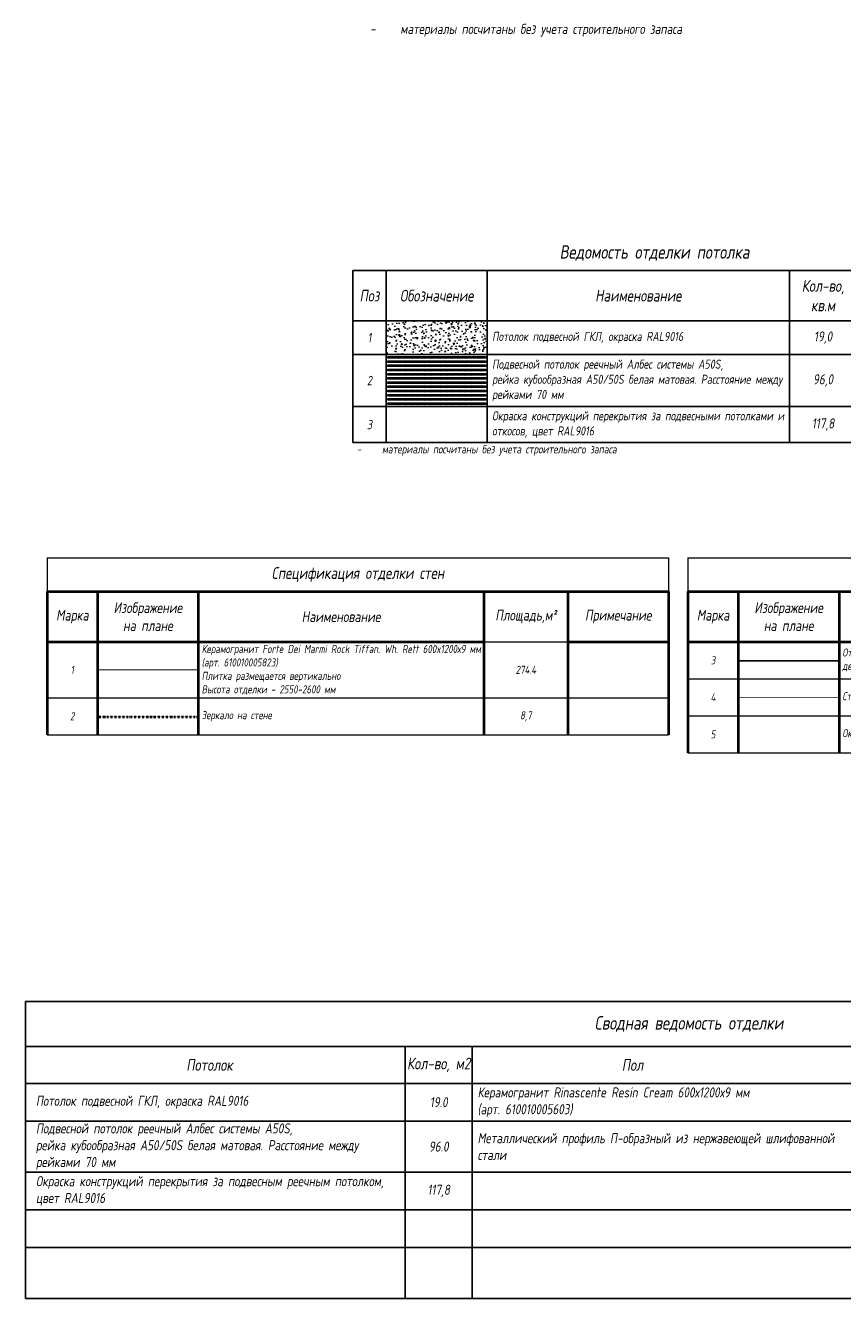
# Model space of a CAD drawing. Header units: millimetres. Extents: x -531352 to 178656, y -69521 to 326874.
# Tile 81 of 256: x 108376 to 132697, y -69285 to -31398. Entities that reach past the tile are written whole.
import ezdxf

# ---------------------------------------------------------------- set-up
doc = ezdxf.new("R2010")
doc.units = ezdxf.units.MM
for name, pattern in [('( Hidden )', [0.375, 0.25, -0.125]), ('-D1d1-15x02', [19, 15, -2, 0, -2]), ('DASHDOT', [25.4, 12.7, -6.35, 0, -6.35]), ('DOT', [6.35, 0, -6.35])]:
    doc.linetypes.add(name, pattern=pattern)
doc.layers.get('Defpoints').update_dxf_attribs({"color": 31})
for name, color, linetype, lineweight in [('_0', 7, 'Continuous', 13), ('dim_razv', 93, 'DASHDOT', 9), ('pot sh', 183, 'Continuous', 15)]:
    doc.layers.add(name, color=color, linetype=linetype, lineweight=lineweight)
doc.styles.add('fl_iso paper', font='isocpeur.ttf', dxfattribs={"width": 0.8, "oblique": 10})
doc.styles.add('RomanS', font='isocpeur.ttf', dxfattribs={"width": 0.8, "oblique": 10})

# ---------------------------------------------------------------- blocks, each defined once
blk = doc.blocks.new('*T11947')
at = {"color": 0, "linetype": 'ByBlock', "lineweight": -2, "transparency": 16777216}
for p, q in [((0, 0), (18500, 0)), ((0, 0), (0, -5125)), ((1000, 0), (1000, -5125)), ((4000, 0), (4000, -5125)), ((13000, 0), (13000, -5125)), ((15000, 0), (15000, -5125)), ((18500, 0), (18500, -5125)), ((0, -1500), (18500, -1500)), ((0, -2500), (18500, -2500)), ((0, -4051), (18500, -4051)), ((0, -5125), (18500, -5125))]:
    blk.add_line(p, q, dxfattribs=at)
at = {"transparency": 16777216, "style": 'fl_iso paper'}
for s, insert, char_height, width, attachment_point in [('Кол-во, кв.м', (14000, -750), 350, 1700, 5), ('{\\C7;Поз}', (500, -750), 350, 700, 5), ('{\\C7;Обозначение }', (2500, -750), 350, 2700, 5), ('{\\C7;Наименование}', (8500, -750), 350, 8700, 5), ('Примечание', (16750, -750), 350, 3200, 5), ('1', (500, -2000), 280, 700, 5), ('Потолок подвесной ГКЛ, окраска RAL9016', (4150, -2000), 270, 8700, 4), ('19,0', (14000, -2000), 300, 1700, 5), ('Подвесной потолок реечный Албес системы А50S, \\Pрейка кубообразная А50/50S белая матовая. Расстояние между рейками 70 мм', (4150, -3275.5), 270, 8700, 4), ('2', (500, -3275.5), 280, 700, 5), ('96,0', (14000, -3275.5), 300, 1700, 5), ('Окраска конструкций перекрытия за подвесными потолками и откосов, цвет RAL9016', (4150, -4588), 270, 8700, 4), ('3', (500, -4588), 280, 700, 5), ('117,8', (14000, -4588), 300, 1700, 5)]:
    blk.add_mtext(s, dxfattribs=dict(at, insert=insert, char_height=char_height, width=width, attachment_point=attachment_point))
blk = doc.blocks.new('*T11948')
at = {"layer": '_0', "color": 0, "lineweight": 40, "transparency": 16777216}
for p, q in [((0, -1000), (18500, -1000)), ((0, -1000), (0, -5264)), ((1500, -1000), (1500, -5264)), ((4500, -1000), (4500, -5264)), ((13000, -1000), (13000, -5264)), ((15500, -1000), (15500, -5264)), ((18500, -1000), (18500, -5264)), ((0, -2500), (13000, -2500)), ((15500, -2500), (18500, -2500))]:
    blk.add_line(p, q, dxfattribs=at)
at = {"layer": '_0', "color": 0, "lineweight": 15, "transparency": 16777216}
for p, q in [((13000, -2500), (15500, -2500)), ((0, -4164), (18500, -4164)), ((0, -5264), (18500, -5264))]:
    blk.add_line(p, q, dxfattribs=at)
at = {"layer": 'Defpoints', "color": 8, "linetype": 'ByBlock', "lineweight": 0, "transparency": 16777216}
for p, q in [((0, 0), (18500, 0)), ((0, 0), (0, -1000)), ((18500, 0), (18500, -1000))]:
    blk.add_line(p, q, dxfattribs=at)
at = {"layer": '_0', "color": 0, "linetype": 'Continuous', "lineweight": -3, "transparency": 16777216, "style": 'fl_iso paper'}
for s, insert, char_height, width, attachment_point in [('{\\C256;Спецификация отделки стен}', (9250, -500), 350, 18500, 5), ('{\\C256;Изображение \\Pна плане}', (3000, -1750), 320, 2700, 5), ('Площадь,м²', (14250, -1750), 320, 2500, 5), ('Марка', (750, -1750), 320, 1200, 5), ('{\\C256;Наименование}', (8750, -1750), 320, 8200, 5), ('Примечание', (17000, -1750), 320, 2700, 5), ('Керамогранит Forte Dei Marmi Rock Tiffan. Wh. Rett 600x1200х9 мм {\\C256;(арт. 610010005823)\\P}Плитка размещается вертикально\\PВысота отделки - 2550-2600 мм', (4600, -3332), 240, 8300, 4), ('1', (750, -3332), 240, 1300, 5), ('274.4', (14250, -3332), 240, 2300, 5), ('2', (750, -4714), 240, 1300, 5), ('Зеркало на стене', (4600, -4714), 240, 8300, 4), ('8,7', (14250, -4714), 240, 2300, 5)]:
    blk.add_mtext(s, dxfattribs=dict(at, insert=insert, char_height=char_height, width=width, attachment_point=attachment_point))
blk = doc.blocks.new('*T11949')
at = {"layer": '_0', "color": 0, "lineweight": 40, "transparency": 16777216}
for p, q in [((0, -1000), (18500, -1000)), ((0, -1000), (0, -5800)), ((1500, -1000), (1500, -5800)), ((4500, -1000), (4500, -5800)), ((13000, -1000), (13000, -5800)), ((15500, -1000), (15500, -5800)), ((18500, -1000), (18500, -5800)), ((0, -2500), (13000, -2500)), ((15500, -2500), (18500, -2500))]:
    blk.add_line(p, q, dxfattribs=at)
at = {"layer": '_0', "color": 0, "lineweight": 15, "transparency": 16777216}
for p, q in [((13000, -2500), (15500, -2500)), ((0, -3600), (18500, -3600)), ((0, -4700), (18500, -4700)), ((0, -5800), (18500, -5800))]:
    blk.add_line(p, q, dxfattribs=at)
at = {"layer": 'Defpoints', "color": 8, "linetype": 'ByBlock', "lineweight": 0, "transparency": 16777216}
for p, q in [((0, 0), (18500, 0)), ((0, 0), (0, -1000)), ((18500, 0), (18500, -1000))]:
    blk.add_line(p, q, dxfattribs=at)
at = {"layer": '_0', "color": 0, "linetype": 'Continuous', "lineweight": -3, "transparency": 16777216, "style": 'fl_iso paper'}
for s, insert, char_height, width, attachment_point in [('{\\C256;Спецификация отделки стен}', (9250, -500), 350, 18500, 5), ('{\\C256;Изображение \\Pна плане}', (3000, -1750), 320, 2700, 5), ('Площадь,м²', (14250, -1750), 320, 2500, 5), ('Марка', (750, -1750), 320, 1200, 5), ('{\\C256;Наименование}', (8750, -1750), 320, 8200, 5), ('Примечание', (17000, -1750), 320, 2700, 5), ('Отделка стены над дверным проемом и откосов (дверные доборы - декоративные МДФ панели в цвет дверного полотна', (4600, -3050), 240, 8300, 4), ('3', (750, -3050), 240, 1300, 5), ('11,4', (14250, -3050), 240, 2300, 5), ('Стекло градиентное цветное (цвет согласно концепта)', (4600, -4150), 240, 8300, 4), ('4', (750, -4150), 240, 1300, 5), ('3,4', (14250, -4150), 240, 2300, 5), ('Окраска стен за подвесным реечным потолком RAL9016 ', (4600, -5250), 240, 8300, 4), ('5', (750, -5250), 240, 1300, 5), ('74.5', (14250, -5250), 240, 2300, 5)]:
    blk.add_mtext(s, dxfattribs=dict(at, insert=insert, char_height=char_height, width=width, attachment_point=attachment_point))

msp = doc.modelspace()

# ---------------------------------------------------------------- hatches: boundary and pattern name
at = {"layer": 'pot sh', "linetype": 'ByBlock', "lineweight": 0, "true_color": 0x878581}
h = msp.add_hatch(dxfattribs=at)
h.set_pattern_fill('AR-CONC', color=252, scale=2, angle=180)
h.set_pattern_definition([(230, (0, 3045.27), (-364.36934, 31.8782), [38.1, -419.1]), (175, (0, 3045.27), (70.4868, -382.1137), [30.48, -335.2812]), (280.45144, (-30.36, 3047.93), (-293.8825, -350.2355), [32.38, -356.1805]), (226.1842, (0, 2943.67), (-542.1581, 84.0847), [57.15, -628.65]), (276.63556, (-45.2, 2950.7), (-474.8083, -494.8522), [48.57, -534.2712]), (171.18415, (0, 2943.7), (-474.8083, -494.8522), [45.72, -502.9195]), (201, (-50.8, 2969.07), (-303.2288, 204.5304), [38.1, -419.1]), (146, (-50.8, 2969.07), (-123.6041, -368.3759), [30.48, -335.28]), (251.45144, (-76.07, 2986.12), (-426.8328, -163.8455), [32.38, -356.1799]), (217.5, (0, 3045.27), (-6.1772, -169.11008), [0, -331.216, 0, -340.36, 0, -336.55]), (187.5, (0, 3045.27), (-133.63933, -200.36115), [0, -194.056, 0, -323.596, 0, -128.27]), (147.5, (113.28, 3045.27), (-271.18119, 11.45749), [0, -127, 0, -396.24, 0, -525.78]), (137.5, (164.08, 3045.27), (-296.25836, -50.853), [0, -165.1, 0, -263.144, 0, -373.38])])
h.paths.add_polyline_path([(119117, -40189), (122117, -40189), (122117, -41189), (119117, -41189)])
at = {"layer": 'pot sh', "linetype": 'ByBlock', "lineweight": 0, "true_color": 0x91caaf}
h = msp.add_hatch(dxfattribs=at)
h.set_pattern_fill('ANSI31', color=253, scale=2, angle=180)
h.set_pattern_definition([(225, (71741.9974, -49440.9905), (4.4901281, -4.4901281), [])])
h.paths.add_polyline_path([(122071.9, -41301), (119158.6, -41301), (119158.6, -41251), (122071.9, -41251)])
h = msp.add_hatch(dxfattribs=at)
h.set_pattern_fill('ANSI31', color=253, scale=2, angle=180)
h.set_pattern_definition([(225, (71741.9974, -49565.9905), (4.4901281, -4.4901281), [])])
h.paths.add_polyline_path([(122071.9, -41426), (119158.6, -41426), (119158.6, -41376), (122071.9, -41376)])
h = msp.add_hatch(dxfattribs=at)
h.set_pattern_fill('ANSI31', color=253, scale=2, angle=180)
h.set_pattern_definition([(225, (71741.9974, -49690.9905), (4.4901281, -4.4901281), [])])
h.paths.add_polyline_path([(122071.9, -41551), (119158.6, -41551), (119158.6, -41501), (122071.9, -41501)])
h = msp.add_hatch(dxfattribs=at)
h.set_pattern_fill('ANSI31', color=253, scale=2, angle=180)
h.set_pattern_definition([(225, (71741.9974, -49815.9905), (4.4901281, -4.4901281), [])])
h.paths.add_polyline_path([(122071.9, -41676), (119158.6, -41676), (119158.6, -41626), (122071.9, -41626)])
h = msp.add_hatch(dxfattribs=at)
h.set_pattern_fill('ANSI31', color=253, scale=2, angle=180)
h.set_pattern_definition([(225, (71741.9974, -49940.9905), (4.4901281, -4.4901281), [])])
h.paths.add_polyline_path([(122071.9, -41801), (119158.6, -41801), (119158.6, -41751), (122071.9, -41751)])
h = msp.add_hatch(dxfattribs=at)
h.set_pattern_fill('ANSI31', color=253, scale=2, angle=180)
h.set_pattern_definition([(225, (71741.9974, -50065.9905), (4.4901281, -4.4901281), [])])
h.paths.add_polyline_path([(122071.9, -41926), (119158.6, -41926), (119158.6, -41876), (122071.9, -41876)])
h = msp.add_hatch(dxfattribs=at)
h.set_pattern_fill('ANSI31', color=253, scale=2, angle=180)
h.set_pattern_definition([(225, (71741.9974, -50190.9905), (4.4901281, -4.4901281), [])])
h.paths.add_polyline_path([(122071.9, -42051), (119158.6, -42051), (119158.6, -42001), (122071.9, -42001)])
h = msp.add_hatch(dxfattribs=at)
h.set_pattern_fill('ANSI31', color=253, scale=2, angle=180)
h.set_pattern_definition([(225, (71741.9974, -50315.9905), (4.4901281, -4.4901281), [])])
h.paths.add_polyline_path([(122071.9, -42176), (119158.6, -42176), (119158.6, -42126), (122071.9, -42126)])
h = msp.add_hatch(dxfattribs=at)
h.set_pattern_fill('ANSI31', color=253, scale=2, angle=180)
h.set_pattern_definition([(225, (71741.9974, -50440.9905), (4.4901281, -4.4901281), [])])
h.paths.add_polyline_path([(122071.9, -42301), (119158.6, -42301), (119158.6, -42251), (122071.9, -42251)])
h = msp.add_hatch(dxfattribs=at)
h.set_pattern_fill('ANSI31', color=253, scale=2, angle=180)
h.set_pattern_definition([(225, (71741.9974, -50565.9905), (4.4901281, -4.4901281), [])])
h.paths.add_polyline_path([(122071.9, -42426), (119158.6, -42426), (119158.6, -42376), (122071.9, -42376)])
h = msp.add_hatch(dxfattribs=at)
h.set_pattern_fill('ANSI31', color=253, scale=2, angle=180)
h.set_pattern_definition([(225, (71741.9974, -50690.9905), (4.4901281, -4.4901281), [])])
h.paths.add_polyline_path([(122071.9, -42551), (119158.6, -42551), (119158.6, -42501), (122071.9, -42501)])
h = msp.add_hatch(dxfattribs=at)
h.set_pattern_fill('ANSI31', color=253, scale=2, angle=180)
h.set_pattern_definition([(225, (71741.9974, -50815.9905), (4.4901281, -4.4901281), [])])
h.paths.add_polyline_path([(122071.9, -42676), (119158.6, -42676), (119158.6, -42626), (122071.9, -42626)])

# ---------------------------------------------------------------- linework, layer by layer
at = {"lineweight": 25, "transparency": 33554610}
for p, q in [((108376.5, -60445), (147876.5, -60445)), ((108376.5, -60445), (108376.5, -69285.5)), ((108376.5, -61782.1), (147876.5, -61782.1)), ((119676.5, -61782.1), (119676.5, -69285.5)), ((121676.5, -61782.1), (121676.5, -66077.5)), ((108376.5, -62881.4), (147876.5, -62881.4)), ((108376.5, -64002.2), (134776.5, -64002.2)), ((108376.5, -64002.2), (147876.5, -64002.2)), ((108376.5, -65523), (147876.5, -65523)), ((121676.5, -65523), (121676.5, -69285.5)), ((108376.5, -66643.9), (147876.5, -66643.9)), ((108376.5, -67764.7), (147876.5, -67764.7)), ((108376.5, -69285.5), (147876.5, -69285.5))]:
    msp.add_line(p, q, dxfattribs=at)
at = {"layer": 'dim_razv', "color": 172, "linetype": 'DOT', "ltscale": 0.1, "true_color": 0x0000cc, "const_width": 50}
msp.add_lwpolyline([(129593.5, -50304.7), (132593.5, -50304.7)], dxfattribs=at)
at = {"layer": 'dim_razv', "color": 1, "linetype": '( Hidden )', "ltscale": 10, "true_color": 0xff0a0a, "const_width": 25}
msp.add_lwpolyline([(110521.8, -50577.2), (113521.8, -50577.2)], dxfattribs=at)
at = {"layer": 'dim_razv', "color": 102, "linetype": '-D1d1-15x02', "ltscale": 0.2, "true_color": 0x00cc33, "const_width": 25}
msp.add_lwpolyline([(129593.5, -51404.7), (132593.5, -51404.7)], dxfattribs=at)
at = {"layer": 'dim_razv', "color": 140, "linetype": 'DASHDOT', "lineweight": 40, "ltscale": 0.2, "true_color": 0x24c8ff}
msp.add_lwpolyline([(110521.8, -51969.7), (113521.8, -51969.7)], dxfattribs=at)
at = {"layer": 'pot sh'}
for points in [[(122071.9, -41301), (119158.6, -41301), (119158.6, -41251), (122071.9, -41251)], [(122071.9, -41426), (119158.6, -41426), (119158.6, -41376), (122071.9, -41376)], [(122071.9, -41551), (119158.6, -41551), (119158.6, -41501), (122071.9, -41501)], [(122071.9, -41676), (119158.6, -41676), (119158.6, -41626), (122071.9, -41626)], [(122071.9, -41801), (119158.6, -41801), (119158.6, -41751), (122071.9, -41751)], [(122071.9, -41926), (119158.6, -41926), (119158.6, -41876), (122071.9, -41876)], [(122071.9, -42051), (119158.6, -42051), (119158.6, -42001), (122071.9, -42001)], [(122071.9, -42176), (119158.6, -42176), (119158.6, -42126), (122071.9, -42126)], [(122071.9, -42301), (119158.6, -42301), (119158.6, -42251), (122071.9, -42251)], [(122071.9, -42426), (119158.6, -42426), (119158.6, -42376), (122071.9, -42376)], [(122071.9, -42551), (119158.6, -42551), (119158.6, -42501), (122071.9, -42501)], [(122071.9, -42676), (119158.6, -42676), (119158.6, -42626), (122071.9, -42626)]]:
    msp.add_lwpolyline(points, close=True, dxfattribs=at)

# ---------------------------------------------------------------- block references
for name, p in [('*T11947', (118117, -38689)), ('*T11948', (109021.8, -47241.9)), ('*T11949', (128093.5, -47241.9))]:
    msp.add_blockref(name, p)

# ---------------------------------------------------------------- texts
at = {"color": 7, "linetype": 'ByBlock', "insert": (124274.2, -38171), "char_height": 400, "width": 14000, "attachment_point": 4, "style": 'RomanS'}
msp.add_mtext('Ведомость отделки потолка', dxfattribs=at)
at = {"lineweight": 25, "transparency": 33554610, "style": 'fl_iso paper'}
for s, insert, char_height, width, attachment_point in [('Сводная ведомость отделки', (128126.5, -61113.6), 400, 39500, 5), ('Потолок', (113855.4, -62331.8), 350, 1909.464, 5), ('Кол-во, м2', (120676.5, -62331.8), 350, 2000, 5), ('Пол', (126447, -62331.8), 350, 1909.464, 5), ('Потолок подвесной ГКЛ, окраска RAL9016', (108689.1, -63441.8), 300, 10987.347, 4), ('19.0', (120676.5, -63441.8), 300, 2000, 5), ('Керамогранит Rinascente Resin Cream 600х1200х9 мм \\P(арт. 610010005603)', (121834.1, -63441.8), 300, 10942.385, 4), ('Подвесной потолок реечный Албес системы А50S, \\Pрейка кубообразная А50/50S белая матовая. Расстояние между рейками 70 мм', (108689.1, -64762.6), 300, 10987.347, 4), ('Металлический профиль П-образный из нержавеющей шлифованной стали', (121834.1, -64762.6), 300, 10942.385, 4), ('96.0', (120676.5, -64762.6), 300, 2000, 5), ('Окраска конструкций перекрытия за подвесным реечным потолком, цвет RAL9016', (108689.1, -66083.4), 300, 10987.347, 4), ('117,8', (120676.5, -66083.4), 300, 2000, 5)]:
    msp.add_mtext(s, dxfattribs=dict(at, insert=insert, char_height=char_height, width=width, attachment_point=attachment_point))
at = {"layer": '_0', "width": 19479.834, "attachment_point": 7, "style": 'fl_iso paper'}
for insert, char_height in [((118334.7, -31731.9), 300), ((117987.9, -44200.3), 250)]:
    msp.add_mtext('\\pxi-3,l4,t4;-^Iматериалы посчитаны без учета строительного запаса', dxfattribs=dict(at, insert=insert, char_height=char_height))

doc.saveas('drawing.dxf')
